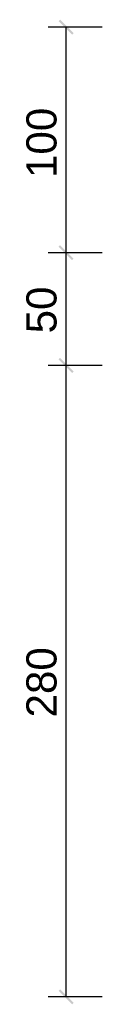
# Model space of a CAD drawing. Extents: x 68682 to 121374, y -47510 to -252.
# Tile 29 of 38: x 110582 to 110649, y -6411 to -5538. Entities that reach past the tile are written whole.
import ezdxf

# ---------------------------------------------------------------- set-up
doc = ezdxf.new("R2010")
doc.units = 0
doc.header["$LTSCALE"] = 1.125
doc.styles.add('ARIAL', font='arial.ttf')

msp = doc.modelspace()

# ---------------------------------------------------------------- hatches: boundary and pattern name
at = {"linetype": 'Continuous'}
for points in [[(110623.99, -5550.01), (110610.72, -5539.28), (110611.99, -5538.01)], [(110623.99, -5550.01), (110622.72, -5551.28), (110610.72, -5539.28)], [(110623.99, -5750.01), (110610.72, -5739.28), (110611.99, -5738.01)], [(110610.72, -5739.28), (110611.99, -5738.01), (110623.99, -5750.01)], [(110623.99, -5750.01), (110622.72, -5751.28), (110610.72, -5739.28)], [(110610.72, -5739.28), (110623.99, -5750.01), (110622.72, -5751.28)], [(110623.99, -5850.01), (110610.72, -5839.28), (110611.99, -5838.01)], [(110610.72, -5839.28), (110611.99, -5838.01), (110623.99, -5850.01)], [(110623.99, -5850.01), (110622.72, -5851.28), (110610.72, -5839.28)], [(110610.72, -5839.28), (110623.99, -5850.01), (110622.72, -5851.28)], [(110610.72, -6399.28), (110611.99, -6398.01), (110623.99, -6410.01)], [(110610.72, -6399.28), (110623.99, -6410.01), (110622.72, -6411.28)]]:
    msp.add_hatch(color=4, dxfattribs=at).paths.add_polyline_path(points)

# ---------------------------------------------------------------- linework, layer by layer
at = {"color": 4, "linetype": 'Continuous'}
for p, q in [((110649.35, -5544.64), (110601.35, -5544.64)), ((110617.35, -5744.64), (110617.35, -5544.64)), ((110649.35, -5744.64), (110601.35, -5744.64)), ((110649.35, -5744.64), (110601.35, -5744.64)), ((110617.35, -5844.64), (110617.35, -5744.64)), ((110649.35, -5844.64), (110601.35, -5844.64)), ((110649.35, -5844.64), (110601.35, -5844.64)), ((110617.35, -6404.64), (110617.35, -5844.64)), ((110649.35, -6404.64), (110601.35, -6404.64))]:
    msp.add_line(p, q, dxfattribs=at)
at = {"color": 2, "linetype": 'Continuous'}
for p, q in [((110617.35, -5544.64), (110617.35, -5544.64)), ((110617.35, -5744.64), (110617.35, -5744.64)), ((110617.35, -5844.64), (110617.35, -5844.64))]:
    msp.add_line(p, q, dxfattribs=at)

# ---------------------------------------------------------------- texts
at = {"color": 2, "linetype": 'Continuous', "style": 'ARIAL'}
for s, p in [('100', (110608.88, -5678.42)), ('50', (110608.88, -5816.24)), ('280', (110608.88, -6156.87))]:
    msp.add_text(s, height=26.742, rotation=90, dxfattribs=at).set_placement(p)

doc.saveas('drawing.dxf')
